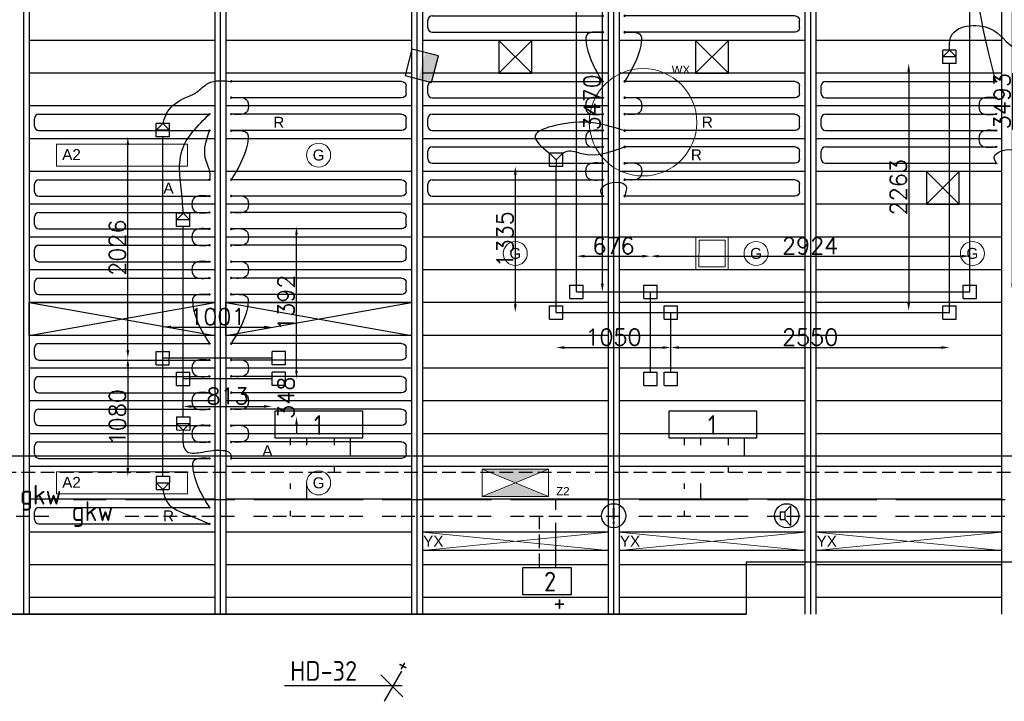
# Model space of a CAD drawing. Extents: x 7383 to 741080, y -570072 to -203000.
# Tile 17 of 45: x 362650 to 371661, y -266748 to -260509. Entities that reach past the tile are written whole.
import ezdxf

# ---------------------------------------------------------------- set-up
doc = ezdxf.new("R2010")
doc.units = 0
doc.header["$LTSCALE"] = 25
for name, pattern in [('2322105', [47, 40, -7]), ('2322106', [47, 5, -2, 5, -2, 5, -2, 5, -2, 5, -2, 5, -7]), ('2322107', [2000, 1000, 1000]), ('2322108', [7, 5, -2]), ('HIDDEN', [0.375, 0.25, -0.125]), ('KOUDWATERTAP', [1.1, 0.5, -0.25, 0.1, -0.25])]:
    doc.linetypes.add(name, pattern=pattern)
doc.layers.get('0').update_dxf_attribs({"linetype": 'CONTINUOUS'})
doc.layers.get('DEFPOINTS').update_dxf_attribs({"linetype": 'CONTINUOUS'})
for name, color, linetype in [('000Vermogens2', 7, 'CONTINUOUS'), ('52-KOUD', 3, 'KOUDWATERTAP'), ('54', 3, 'CONTINUOUS'), ('55', 3, 'CONTINUOUS'), ('60', 7, 'CONTINUOUS'), ('KP-bandraster', 5, 'CONTINUOUS'), ('KP-koppelingen', 6, 'CONTINUOUS'), ('KP-leidingen(aanvoer)', 5, 'CONTINUOUS'), ('KP-leidingen(retour)', 1, 'CONTINUOUS'), ('KP-Lucht aanvoer', 6, 'CONTINUOUS'), ('KP-lucht centreline', 2, 'CONTINUOUS'), ('KP-maatvoering', 7, 'CONTINUOUS'), ('KP-Melders', 3, 'CONTINUOUS'), ('KP-Oppervlak', 3, 'CONTINUOUS'), ('KP-panelen', 1, 'CONTINUOUS'), ('KP-registers', 4, 'CONTINUOUS'), ('KP-slangen', 7, 'CONTINUOUS'), ('KP-tekst', 7, 'CONTINUOUS'), ('SYM-W', 7, 'CONTINUOUS'), ('Thermostaat', 160, 'CONTINUOUS'), ('WL5501--', 130, 'CONTINUOUS'), ('WL5501-GKW', 4, 'CONTINUOUS'), ('WL5502--', 130, 'CONTINUOUS'), ('WL5502--_GKW-R', 4, 'HIDDEN'), ('WL561---_AANVOER', 10, 'CONTINUOUS'), ('WL561---_RETOUR', 10, 'CONTINUOUS')]:
    doc.layers.add(name, color=color, linetype=linetype)
doc.layers.add('KP-Lucht retour', color=3, linetype='CONTINUOUS', lineweight=18)
doc.layers.add('KP-Verlichting', color=2, linetype='CONTINUOUS', lineweight=18)
doc.styles.add('arial', font='ARIAL.TTF')
doc.styles.add('BURO-018', font='ISO96.shx', dxfattribs={"height": 90})
doc.styles.add('ISO', font='ISO.SHX')
doc.styles.add('VERWOL-1', font='ROMANS.SHX')
doc.dimstyles.new('MARTIN', dxfattribs={"dimscale": 0, "dimtxt": 50, "dimasz": 75, "dimexe": 4, "dimexo": 4, "dimgap": 20, "dimtad": 1, "dimdec": 0, "dimrnd": 0.01, "dimzin": 1, "dimdsep": 46, "dimtxsty": 'VERWOL-1', "dimcen": -25, "dimdle": 1, "dimclrd": 7, "dimclre": 2, "dimclrt": 7, "dimadec": 0, "dimazin": 0, "dimtfac": 1, "dimtdec": 0, "dimtix": 1, "dimtofl": 0, "dimtmove": 0, "dimatfit": 3, "dimldrblk": 'OBLIQUE', "dimfxl": 0, "dimtvp": 33.333333, "dimtolj": 1, "dimtzin": 1, "dimarcsym": 0})

# ---------------------------------------------------------------- blocks, each defined once
blk = doc.blocks.new('SW30485012')
at = {"color": 0, "linetype": 'Continuous'}
for p, q in [((-2.5, 2.5), (-2.5, -2.5)), ((2.5, 2.5), (-2.5, 2.5)), ((2.5, -2.5), (2.5, 2.5)), ((-2.5, -2.5), (2.5, -2.5))]:
    blk.add_line(p, q, dxfattribs=at)
blk.add_solid([(-2.5, 0), (2.5, 0), (-2.5, -2.5), (2.5, -2.5)], dxfattribs=at)
at = {"color": 0, "linetype": 'Continuous', "style": 'BURO-018', "flags": 1}
blk.add_attdef('W_ID', (0, 0), '', height=1.8, dxfattribs=at)
blk = doc.blocks.new('A$C7BF441B9')
at = {"layer": '54', "color": 7}
blk.add_line((35865.8, -7707.7), (34788, -7707.7), dxfattribs=at)
at = {"layer": '55', "color": 1, "linetype": 'Continuous'}
blk.add_line((35702.5, -7848.8), (35862.4, -7571.7), dxfattribs=at)
at = {"layer": 'SYM-W', "color": 7}
blk.add_line((35670.3, -7607.5), (35870.3, -7807.5), dxfattribs=at)
at = {"layer": 'SYM-W', "color": 2, "linetype": 'Continuous'}
for points in [[(35502.6, -5440.3), (34702.6, -5440.3), (34702.6, -5190.3), (35502.6, -5190.3)], [(39108.2, -5440.3), (38308.2, -5440.3), (38308.2, -5190.3), (39108.2, -5190.3)], [(37409.8, -6873.5), (36969.1, -6873.5), (36969.1, -6623.5), (37409.8, -6623.5)]]:
    blk.add_lwpolyline(points, close=True, dxfattribs=at)
at = {"layer": 'WL5501--', "linetype": '2322105'}
for p, q in [((34992.1, -5504.3), (34992.1, -5440.3)), ((38597.7, -5504.3), (38597.7, -5440.3)), ((34992.1, -6004.3), (34992.1, -5854.3)), ((38597.7, -6004.3), (38597.7, -5854.3)), ((48432.3, -6004.3), (32856.4, -6004.3)), ((37271.8, -6096), (37271.8, -6004.3)), ((37271.8, -6621.9), (37271.8, -6213.8))]:
    blk.add_line(p, q, dxfattribs=at)
at = {"layer": 'WL5502--', "linetype": '2322106'}
for p, q in [((34842.1, -5504.3), (34842.1, -5440.3)), ((38447.7, -5504.3), (38447.7, -5440.3)), ((34842.1, -5904.3), (34842.1, -5854.3)), ((38447.7, -5904.3), (38447.7, -5854.3)), ((34842.1, -6154.3), (34842.1, -6104.3)), ((38447.7, -6154.3), (38447.7, -6104.3)), ((29281, -6154.3), (32750.3, -6154.3)), ((33330.3, -6154.3), (48432.3, -6154.3)), ((37121.8, -6621.9), (37121.8, -6154.3))]:
    blk.add_line(p, q, dxfattribs=at)
at = {"layer": 'WL561---_AANVOER', "linetype": '2322107'}
for p, q in [((35392.1, -5604.3), (35392.1, -5440.3)), ((38997.7, -5604.3), (38997.7, -5440.3)), ((48431.7, -5604.3), (29116.5, -5604.3))]:
    blk.add_line(p, q, dxfattribs=at)
at = {"layer": 'WL561---_RETOUR', "linetype": '2322108'}
for p, q in [((35242.1, -5440.3), (35242.1, -5504.3)), ((38847.7, -5440.3), (38847.7, -5504.3)), ((48431.7, -5754.3), (29116.5, -5754.3)), ((35242.1, -5704.3), (35242.1, -5754.3)), ((38847.7, -5704.3), (38847.7, -5754.3))]:
    blk.add_line(p, q, dxfattribs=at)
at = {"layer": 'Thermostaat', "xscale": 50.00000000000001, "yscale": 50.00000000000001, "zscale": 50.00000000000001, "rotation": 75.52544540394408}
blk.add_blockref('SW30485012', (36044.1, -2032.2), dxfattribs=at)
at = {"layer": '52-KOUD', "color": 7, "style": 'ISO'}
blk.add_text('+', height=180, dxfattribs=at).set_placement((37249.3, -7030.3))
at = {"layer": '54', "color": 7, "style": 'ISO'}
blk.add_text('HD-32', height=180, dxfattribs=at).set_placement((34838.9, -7660.5))
at = {"layer": '55', "color": 7, "style": 'ISO'}
blk.add_text('+', height=150, rotation=241.37209, dxfattribs=at).set_placement((35841.8, -7457.3))
at = {"layer": '60', "color": 1, "linetype": 'Continuous', "style": 'ISO'}
for s, p in [('1', (35056.2, -5410)), ('1', (38661.9, -5410)), ('2', (37163.1, -6843.2))]:
    blk.add_text(s, height=180, dxfattribs=at).set_placement(p)
at = {"layer": 'WL5501-GKW', "color": 1, "style": 'ISO'}
blk.add_text('gkw', height=180, dxfattribs=at).set_placement((32366.4, -6048.2))
at = {"layer": 'WL5502--_GKW-R', "color": 1, "style": 'ISO'}
blk.add_text('gkw', height=180, dxfattribs=at).set_placement((32840.3, -6198.2))
blk = doc.blocks.new('Register A')
at = {"layer": 'KP-registers', "linetype": 'Continuous'}
for p, q in [((50, 115), (50, 185)), ((90, 225), (1644, 225)), ((90, 75), (1644, 75))]:
    blk.add_line(p, q, dxfattribs=at)
for centre in [(1650, 225), (1650, 75)]:
    blk.add_circle(centre, 6, dxfattribs=at)
for centre, start, end in [((90, 185), 90, 180), ((90, 115), 180, 270)]:
    blk.add_arc(centre, 40, start, end, dxfattribs=at)
blk = doc.blocks.new('*D1569')
at = {"layer": 'DEFPOINTS', "color": 0, "linetype": 'Continuous', "transparency": 16777216}
for p in [(364145.8, -263795.2), (364959.3, -263795.2), (364959.3, -264049)]:
    blk.add_point(p, dxfattribs=at)
at = {"layer": 'KP-maatvoering', "color": 7, "linetype": 'Continuous', "lineweight": -2, "transparency": 16777216}
blk.add_line((364220.8, -264049), (364884.3, -264049), dxfattribs=at)
at = {"layer": 'KP-maatvoering', "color": 7, "linetype": 'Continuous', "transparency": 16777216}
for points in [[(364220.8, -264036.5), (364220.8, -264061.5), (364145.8, -264049)], [(364884.3, -264036.5), (364884.3, -264061.5), (364959.3, -264049)]]:
    blk.add_solid(points, dxfattribs=at)
at = {"layer": 'KP-maatvoering', "color": 7, "linetype": 'Continuous', "transparency": 16777216, "insert": (364552.6, -263954), "char_height": 150, "attachment_point": 5, "style": 'VERWOL-1'}
blk.add_mtext('\\A1;813', dxfattribs=at)
blk = doc.blocks.new('_OBLIQUE')
at = {"color": 0, "linetype": 'ByBlock'}
blk.add_line((-0.5, -0.5), (0.5, 0.5), dxfattribs=at)
blk = doc.blocks.new('*D1570')
at = {"layer": 'DEFPOINTS', "color": 0, "linetype": 'Continuous', "transparency": 16777216}
for p in [(364959.3, -263322.2), (363958.6, -263608), (364959.3, -263608)]:
    blk.add_point(p, dxfattribs=at)
at = {"layer": 'KP-maatvoering', "color": 7, "linetype": 'Continuous', "lineweight": -2, "transparency": 16777216}
blk.add_line((364033.6, -263322.2), (364884.3, -263322.2), dxfattribs=at)
at = {"layer": 'KP-maatvoering', "color": 7, "linetype": 'Continuous', "transparency": 16777216}
for points in [[(364033.6, -263309.7), (364033.6, -263334.7), (363958.6, -263322.2)], [(364884.3, -263309.7), (364884.3, -263334.7), (364959.3, -263322.2)]]:
    blk.add_solid(points, dxfattribs=at)
at = {"layer": 'KP-maatvoering', "color": 7, "linetype": 'Continuous', "transparency": 16777216, "insert": (364459, -263227.2), "char_height": 150, "attachment_point": 5, "style": 'VERWOL-1'}
blk.add_mtext('\\A1;1001', dxfattribs=at)
blk = doc.blocks.new('*D1571')
at = {"layer": 'DEFPOINTS', "color": 0, "linetype": 'Continuous', "transparency": 16777216}
for p in [(363958.6, -263608), (363639.6, -264687.6), (363958.6, -264687.6)]:
    blk.add_point(p, dxfattribs=at)
at = {"layer": 'KP-maatvoering', "color": 7, "linetype": 'Continuous', "lineweight": -2, "transparency": 16777216}
blk.add_line((363639.6, -263683), (363639.6, -264612.6), dxfattribs=at)
at = {"layer": 'KP-maatvoering', "color": 7, "linetype": 'Continuous', "transparency": 16777216}
for points in [[(363627.1, -263683), (363652.1, -263683), (363639.6, -263608)], [(363627.1, -264612.6), (363652.1, -264612.6), (363639.6, -264687.6)]]:
    blk.add_solid(points, dxfattribs=at)
at = {"layer": 'KP-maatvoering', "color": 7, "linetype": 'Continuous', "transparency": 16777216, "insert": (363544.6, -264147.8), "char_height": 150, "attachment_point": 5, "rotation": 90, "style": 'VERWOL-1'}
blk.add_mtext('\\A1;1080', dxfattribs=at)
blk = doc.blocks.new('*D1572')
at = {"layer": 'DEFPOINTS', "color": 0, "linetype": 'Continuous', "transparency": 16777216}
for p in [(363639.6, -261581.7), (363958.6, -261581.7), (363897.8, -263608)]:
    blk.add_point(p, dxfattribs=at)
at = {"layer": 'KP-maatvoering', "color": 7, "linetype": 'Continuous', "lineweight": -2, "transparency": 16777216}
blk.add_line((363639.6, -263533), (363639.6, -261656.7), dxfattribs=at)
at = {"layer": 'KP-maatvoering', "color": 7, "linetype": 'Continuous', "transparency": 16777216}
for points in [[(363627.1, -261656.7), (363652.1, -261656.7), (363639.6, -261581.7)], [(363627.1, -263533), (363652.1, -263533), (363639.6, -263608)]]:
    blk.add_solid(points, dxfattribs=at)
at = {"layer": 'KP-maatvoering', "color": 7, "linetype": 'Continuous', "transparency": 16777216, "insert": (363544.6, -262594.9), "char_height": 150, "attachment_point": 5, "rotation": 90, "style": 'VERWOL-1'}
blk.add_mtext('\\A1;2026', dxfattribs=at)
blk = doc.blocks.new('*D1573')
at = {"layer": 'DEFPOINTS', "color": 0, "linetype": 'Continuous', "transparency": 16777216}
for p in [(364145.8, -262403.1), (365183.3, -262403.1), (364145.8, -263795.2)]:
    blk.add_point(p, dxfattribs=at)
at = {"layer": 'KP-maatvoering', "color": 7, "linetype": 'Continuous', "lineweight": -2, "transparency": 16777216}
blk.add_line((365183.3, -263720.2), (365183.3, -262478.1), dxfattribs=at)
at = {"layer": 'KP-maatvoering', "color": 7, "linetype": 'Continuous', "transparency": 16777216}
for points in [[(365170.8, -262478.1), (365195.8, -262478.1), (365183.3, -262403.1)], [(365170.8, -263720.2), (365195.8, -263720.2), (365183.3, -263795.2)]]:
    blk.add_solid(points, dxfattribs=at)
at = {"layer": 'KP-maatvoering', "color": 7, "linetype": 'Continuous', "transparency": 16777216, "insert": (365088.3, -263099.1), "char_height": 150, "attachment_point": 5, "rotation": 90, "style": 'VERWOL-1'}
blk.add_mtext('\\A1;1392', dxfattribs=at)
blk = doc.blocks.new('*D1574')
at = {"layer": 'DEFPOINTS', "color": 0, "linetype": 'Continuous', "transparency": 16777216}
for p in [(364145.8, -263795.2), (364145.8, -264142.8), (365183.3, -264142.8)]:
    blk.add_point(p, dxfattribs=at)
at = {"layer": 'KP-maatvoering', "color": 7, "linetype": 'Continuous', "lineweight": -2, "transparency": 16777216}
for p, q in [((365183.3, -263720.2), (365183.3, -263645.2)), ((365183.3, -264217.8), (365183.3, -264292.8))]:
    blk.add_line(p, q, dxfattribs=at)
at = {"layer": 'KP-maatvoering', "color": 7, "linetype": 'Continuous', "transparency": 16777216}
for points in [[(365170.8, -263720.2), (365195.8, -263720.2), (365183.3, -263795.2)], [(365170.8, -264217.8), (365195.8, -264217.8), (365183.3, -264142.8)]]:
    blk.add_solid(points, dxfattribs=at)
at = {"layer": 'KP-maatvoering', "color": 7, "linetype": 'Continuous', "transparency": 16777216, "insert": (365088.3, -263969), "char_height": 150, "attachment_point": 5, "rotation": 90, "style": 'VERWOL-1'}
blk.add_mtext('\\A1;348', dxfattribs=at)
blk = doc.blocks.new('*D1575')
at = {"layer": 'DEFPOINTS', "color": 0, "linetype": 'Continuous', "transparency": 16777216}
for p in [(367558.6, -261852.7), (367185.6, -263187.9), (367558.6, -263187.9)]:
    blk.add_point(p, dxfattribs=at)
at = {"layer": 'KP-maatvoering', "color": 7, "linetype": 'Continuous', "lineweight": -2, "transparency": 16777216}
blk.add_line((367185.6, -261927.7), (367185.6, -263112.9), dxfattribs=at)
at = {"layer": 'KP-maatvoering', "color": 7, "linetype": 'Continuous', "transparency": 16777216}
for points in [[(367173.1, -261927.7), (367198.1, -261927.7), (367185.6, -261852.7)], [(367173.1, -263112.9), (367198.1, -263112.9), (367185.6, -263187.9)]]:
    blk.add_solid(points, dxfattribs=at)
at = {"layer": 'KP-maatvoering', "color": 7, "linetype": 'Continuous', "transparency": 16777216, "insert": (367090.6, -262520.3), "char_height": 150, "attachment_point": 5, "rotation": 90, "style": 'VERWOL-1'}
blk.add_mtext('\\A1;1335', dxfattribs=at)
blk = doc.blocks.new('*D1576')
at = {"layer": 'DEFPOINTS', "color": 0, "linetype": 'Continuous', "transparency": 16777216}
for p in [(367745.8, -259530.3), (367982, -259530.3), (367806.7, -263000.7)]:
    blk.add_point(p, dxfattribs=at)
at = {"layer": 'KP-maatvoering', "color": 7, "linetype": 'Continuous', "lineweight": -2, "transparency": 16777216}
blk.add_line((367982, -262925.7), (367982, -259605.3), dxfattribs=at)
at = {"layer": 'KP-maatvoering', "color": 7, "linetype": 'Continuous', "transparency": 16777216}
for points in [[(367969.5, -259605.3), (367994.5, -259605.3), (367982, -259530.3)], [(367969.5, -262925.7), (367994.5, -262925.7), (367982, -263000.7)]]:
    blk.add_solid(points, dxfattribs=at)
at = {"layer": 'KP-maatvoering', "color": 7, "linetype": 'Continuous', "transparency": 16777216, "insert": (367887, -261265.5), "char_height": 150, "attachment_point": 5, "rotation": 90, "style": 'VERWOL-1'}
blk.add_mtext('\\A1;3470', dxfattribs=at)
blk = doc.blocks.new('*D1577')
at = {"layer": 'DEFPOINTS', "color": 0, "linetype": 'Continuous', "transparency": 16777216}
for p in [(368421.9, -262673.8), (367745.8, -262991.9), (368421.9, -263000.8)]:
    blk.add_point(p, dxfattribs=at)
at = {"layer": 'KP-maatvoering', "color": 7, "linetype": 'Continuous', "lineweight": -2, "transparency": 16777216}
blk.add_line((367820.8, -262673.8), (368346.9, -262673.8), dxfattribs=at)
at = {"layer": 'KP-maatvoering', "color": 7, "linetype": 'Continuous', "transparency": 16777216}
for points in [[(367820.8, -262661.3), (367820.8, -262686.3), (367745.8, -262673.8)], [(368346.9, -262661.3), (368346.9, -262686.3), (368421.9, -262673.8)]]:
    blk.add_solid(points, dxfattribs=at)
at = {"layer": 'KP-maatvoering', "color": 7, "linetype": 'Continuous', "transparency": 16777216, "insert": (368083.9, -262578.8), "char_height": 150, "attachment_point": 5, "style": 'VERWOL-1'}
blk.add_mtext('\\A1;676', dxfattribs=at)
blk = doc.blocks.new('*D1578')
at = {"layer": 'DEFPOINTS', "color": 0, "linetype": 'Continuous', "transparency": 16777216}
for p in [(371345.8, -262673.8), (368421.9, -263000.8), (371345.8, -263001.1)]:
    blk.add_point(p, dxfattribs=at)
at = {"layer": 'KP-maatvoering', "color": 7, "linetype": 'Continuous', "lineweight": -2, "transparency": 16777216}
blk.add_line((368496.9, -262673.8), (371270.8, -262673.8), dxfattribs=at)
at = {"layer": 'KP-maatvoering', "color": 7, "linetype": 'Continuous', "transparency": 16777216}
for points in [[(368496.9, -262661.3), (368496.9, -262686.3), (368421.9, -262673.8)], [(371270.8, -262661.3), (371270.8, -262686.3), (371345.8, -262673.8)]]:
    blk.add_solid(points, dxfattribs=at)
at = {"layer": 'KP-maatvoering', "color": 7, "linetype": 'Continuous', "transparency": 16777216, "insert": (369883.9, -262578.8), "char_height": 150, "attachment_point": 5, "style": 'VERWOL-1'}
blk.add_mtext('\\A1;2924', dxfattribs=at)
blk = doc.blocks.new('*D1579')
at = {"layer": 'DEFPOINTS', "color": 0, "linetype": 'Continuous', "transparency": 16777216}
for p in [(367558.6, -263187.9), (368609.1, -263188), (368609.1, -263509.6)]:
    blk.add_point(p, dxfattribs=at)
at = {"layer": 'KP-maatvoering', "color": 7, "linetype": 'Continuous', "lineweight": -2, "transparency": 16777216}
blk.add_line((367633.6, -263509.6), (368534.1, -263509.6), dxfattribs=at)
at = {"layer": 'KP-maatvoering', "color": 7, "linetype": 'Continuous', "transparency": 16777216}
for points in [[(367633.6, -263497.1), (367633.6, -263522.1), (367558.6, -263509.6)], [(368534.1, -263497.1), (368534.1, -263522.1), (368609.1, -263509.6)]]:
    blk.add_solid(points, dxfattribs=at)
at = {"layer": 'KP-maatvoering', "color": 7, "linetype": 'Continuous', "transparency": 16777216, "insert": (368083.9, -263414.6), "char_height": 150, "attachment_point": 5, "style": 'VERWOL-1'}
blk.add_mtext('\\A1;1050', dxfattribs=at)
blk = doc.blocks.new('*D1580')
at = {"layer": 'DEFPOINTS', "color": 0, "linetype": 'Continuous', "transparency": 16777216}
for p in [(368609.1, -263188), (371158.6, -263188.3), (371158.6, -263509.6)]:
    blk.add_point(p, dxfattribs=at)
at = {"layer": 'KP-maatvoering', "color": 7, "linetype": 'Continuous', "lineweight": -2, "transparency": 16777216}
blk.add_line((368684.1, -263509.6), (371083.6, -263509.6), dxfattribs=at)
at = {"layer": 'KP-maatvoering', "color": 7, "linetype": 'Continuous', "transparency": 16777216}
for points in [[(368684.1, -263497.1), (368684.1, -263522.1), (368609.1, -263509.6)], [(371083.6, -263497.1), (371083.6, -263522.1), (371158.6, -263509.6)]]:
    blk.add_solid(points, dxfattribs=at)
at = {"layer": 'KP-maatvoering', "color": 7, "linetype": 'Continuous', "transparency": 16777216, "insert": (369883.9, -263414.6), "char_height": 150, "attachment_point": 5, "style": 'VERWOL-1'}
blk.add_mtext('\\A1;2550', dxfattribs=at)
blk = doc.blocks.new('*D1581')
at = {"layer": 'DEFPOINTS', "color": 0, "linetype": 'Continuous', "transparency": 16777216}
for p in [(371158.6, -260910.5), (370785.6, -263173.8), (371158.6, -263173.8)]:
    blk.add_point(p, dxfattribs=at)
at = {"layer": 'KP-maatvoering', "color": 7, "linetype": 'Continuous', "lineweight": -2, "transparency": 16777216}
blk.add_line((370785.6, -260985.5), (370785.6, -263098.8), dxfattribs=at)
at = {"layer": 'KP-maatvoering', "color": 7, "linetype": 'Continuous', "transparency": 16777216}
for points in [[(370773.1, -260985.5), (370798.1, -260985.5), (370785.6, -260910.5)], [(370773.1, -263098.8), (370798.1, -263098.8), (370785.6, -263173.8)]]:
    blk.add_solid(points, dxfattribs=at)
at = {"layer": 'KP-maatvoering', "color": 7, "linetype": 'Continuous', "transparency": 16777216, "insert": (370690.6, -262042.1), "char_height": 150, "attachment_point": 5, "rotation": 90, "style": 'VERWOL-1'}
blk.add_mtext('\\A1;2263', dxfattribs=at)
blk = doc.blocks.new('*D1582')
at = {"layer": 'DEFPOINTS', "color": 0, "linetype": 'Continuous', "transparency": 16777216}
for p in [(371345.8, -259508.2), (371735.6, -259508.2), (371345.8, -263001.1)]:
    blk.add_point(p, dxfattribs=at)
at = {"layer": 'KP-maatvoering', "color": 7, "linetype": 'Continuous', "lineweight": -2, "transparency": 16777216}
blk.add_line((371735.6, -262926.1), (371735.6, -259583.2), dxfattribs=at)
at = {"layer": 'KP-maatvoering', "color": 7, "linetype": 'Continuous', "transparency": 16777216}
for points in [[(371723.1, -259583.2), (371748.1, -259583.2), (371735.6, -259508.2)], [(371723.1, -262926.1), (371748.1, -262926.1), (371735.6, -263001.1)]]:
    blk.add_solid(points, dxfattribs=at)
at = {"layer": 'KP-maatvoering', "color": 7, "linetype": 'Continuous', "transparency": 16777216, "insert": (371640.6, -261254.7), "char_height": 150, "attachment_point": 5, "rotation": 90, "style": 'VERWOL-1'}
blk.add_mtext('\\A1;3493', dxfattribs=at)

msp = doc.modelspace()

# ---------------------------------------------------------------- hatches: boundary and pattern name
at = {"layer": 'KP-Verlichting', "linetype": 'Continuous'}
h = msp.add_hatch(color=256, dxfattribs=at)
h.paths.add_polyline_path([(366880.9, -264623.1), (367185.6, -264748.8), (367490.3, -264623.1)])
h.paths.add_polyline_path([(367490.3, -264874.4), (367185.6, -264748.8), (366880.9, -264874.4)])

# ---------------------------------------------------------------- linework, layer by layer
at = {"layer": 'KP-bandraster', "linetype": 'Continuous'}
for p, q in [((362735.6, -258448.8), (362735.6, -265948.8)), ((364435.6, -258448.8), (364435.6, -265948.8)), ((364535.6, -258448.8), (364535.6, -265948.8)), ((368035.6, -258448.8), (368035.6, -265948.8)), ((368135.6, -258448.8), (368135.6, -265948.8)), ((369835.6, -258448.8), (369835.6, -265948.8)), ((369935.6, -258448.8), (369935.6, -265948.8)), ((371635.6, -258448.8), (371635.6, -265948.8)), ((366235.6, -259118.1), (366235.6, -265948.8)), ((366335.6, -259118.1), (366335.6, -265948.8))]:
    msp.add_line(p, q, dxfattribs=at)
at = {"layer": 'KP-koppelingen', "linetype": 'Continuous'}
for p, q in [((371097.8, -260910.4), (371098, -260788.8)), ((371097.9, -260849.6), (371158.8, -260788.9)), ((371219.5, -260849.7), (371097.9, -260849.6)), ((371219.6, -260788.9), (371098, -260788.8)), ((371158.8, -260788.9), (371219.5, -260849.7)), ((371219.5, -260910.6), (371219.6, -260788.9)), ((371219.5, -260910.6), (371097.8, -260910.4)), ((363897.8, -261581.7), (363898, -261460)), ((363897.9, -261520.9), (363958.8, -261460.1)), ((364019.6, -261460.2), (363898, -261460)), ((363958.8, -261460.1), (364019.5, -261521)), ((364019.5, -261581.8), (364019.6, -261460.2)), ((364019.5, -261521), (363897.9, -261520.9)), ((364019.5, -261581.8), (363897.8, -261581.7)), ((367497.8, -261852.7), (367497.8, -261731.1)), ((367619.5, -261731.1), (367497.8, -261731.1)), ((367497.8, -261731.1), (367558.7, -261791.9)), ((367558.7, -261791.9), (367619.5, -261731.1)), ((367619.5, -261852.8), (367619.5, -261731.1)), ((367558.7, -261791.9), (367558.6, -261852.7)), ((367619.5, -261852.8), (367497.8, -261852.7)), ((364085, -262403), (364085.2, -262281.4)), ((364085.1, -262342.2), (364146, -262281.4)), ((364206.8, -262281.5), (364085.2, -262281.4)), ((364146, -262281.4), (364206.7, -262342.3)), ((364206.7, -262403.1), (364206.8, -262281.5)), ((364206.7, -262342.3), (364085.1, -262342.2)), ((364206.7, -262403.1), (364085, -262403)), ((367685, -263061.5), (367685, -262939.9)), ((367685, -262939.9), (367806.7, -262939.9)), ((367806.6, -263061.6), (367806.7, -262939.9)), ((368361.1, -263061.6), (368361.1, -262940)), ((368361.1, -262940), (368482.7, -262940)), ((368482.7, -263061.6), (368482.7, -262940)), ((371285, -263061.9), (371285, -262940.3)), ((371285, -262940.3), (371406.7, -262940.3)), ((371406.6, -263061.9), (371406.7, -262940.3)), ((367685, -263061.5), (367806.6, -263061.6)), ((368361.1, -263061.6), (368482.7, -263061.6)), ((371285, -263061.9), (371406.6, -263061.9)), ((367497.8, -263248.7), (367497.8, -263127.1)), ((367497.8, -263127.1), (367619.5, -263127.1)), ((367619.4, -263248.7), (367619.5, -263127.1)), ((368548.3, -263248.8), (368548.3, -263127.2)), ((368548.3, -263127.2), (368669.9, -263127.2)), ((368669.9, -263248.8), (368669.9, -263127.2)), ((371097.8, -263249.1), (371097.8, -263127.5)), ((371097.8, -263127.5), (371219.5, -263127.5)), ((371219.4, -263249.1), (371219.5, -263127.5)), ((367497.8, -263248.7), (367619.4, -263248.7)), ((368548.3, -263248.8), (368669.9, -263248.8)), ((371097.8, -263249.1), (371219.4, -263249.1)), ((363897.8, -263668.8), (363897.8, -263547.2)), ((363897.8, -263547.2), (364019.5, -263547.2)), ((364019.4, -263668.8), (364019.5, -263547.2)), ((364959.3, -263668.8), (364959.3, -263547.2)), ((365081, -263547.2), (364959.3, -263547.2)), ((365081, -263668.8), (365081, -263547.2)), ((363897.8, -263668.8), (364019.4, -263668.8)), ((364085, -263856), (364085, -263734.4)), ((364085, -263734.4), (364206.7, -263734.4)), ((364206.6, -263856), (364206.7, -263734.4)), ((365081, -263668.8), (364959.3, -263668.8)), ((364959.3, -263856), (364959.3, -263734.4)), ((365081, -263734.4), (364959.3, -263734.4)), ((365081, -263856), (365081, -263734.4)), ((368361.1, -263856), (368361.1, -263734.4)), ((368361.1, -263734.4), (368482.7, -263734.4)), ((368482.7, -263856), (368482.7, -263734.4)), ((368548.3, -263856), (368548.3, -263734.4)), ((368548.3, -263734.4), (368669.9, -263734.4)), ((368669.9, -263856), (368669.9, -263734.4)), ((364085, -263856), (364206.6, -263856)), ((365081, -263856), (364959.3, -263856)), ((368361.1, -263856), (368482.7, -263856)), ((368548.3, -263856), (368669.9, -263856)), ((364085, -264142.8), (364206.7, -264142.9)), ((364085, -264142.8), (364085, -264264.4)), ((364206.7, -264142.9), (364206.6, -264264.5)), ((364085, -264203.6), (364206.6, -264203.7)), ((364145.8, -264264.5), (364085, -264203.6)), ((364085, -264264.4), (364206.6, -264264.5)), ((364206.6, -264203.7), (364145.8, -264264.5)), ((363897.8, -264687.6), (364019.5, -264687.6)), ((363897.8, -264687.6), (363897.8, -264809.2)), ((364019.5, -264687.6), (364019.4, -264809.2)), ((363897.8, -264748.4), (364019.4, -264748.4)), ((363958.6, -264809.2), (363897.8, -264748.4)), ((363897.8, -264809.2), (364019.4, -264809.2)), ((364019.4, -264748.4), (363958.6, -264809.2))]:
    msp.add_line(p, q, dxfattribs=at)
at = {"layer": 'KP-leidingen(aanvoer)', "linetype": 'Continuous'}
for p, q in [((367745.8, -263000.7), (367745.8, -259530.3)), ((371345.8, -263001.1), (371345.8, -259508.2)), ((364145.8, -264142.8), (364145.8, -262403.1)), ((367745.8, -263000.7), (371345.8, -263001.1)), ((368421.9, -263734.4), (368421.9, -263000.8)), ((364959.3, -263795.2), (364145.8, -263795.2))]:
    msp.add_line(p, q, dxfattribs=at)
at = {"layer": 'KP-leidingen(retour)', "linetype": 'Continuous'}
for p, q in [((371158.6, -263188.3), (371158.6, -260910.5)), ((363958.6, -264687.6), (363958.6, -261581.7)), ((367558.6, -263187.9), (367558.6, -261852.7)), ((367558.6, -263187.9), (371158.6, -263188.3)), ((368609.1, -263734.4), (368609.1, -263188)), ((364959.3, -263608), (363958.6, -263608))]:
    msp.add_line(p, q, dxfattribs=at)
at = {"layer": 'KP-Lucht aanvoer', "linetype": 'Continuous'}
for p, q in [((367035.7, -260698.8), (367035.6, -260998.8)), ((367035.6, -260998.8), (367335.4, -260698.8)), ((367335.4, -260698.8), (367035.7, -260698.8)), ((367035.7, -260698.8), (367335.6, -260998.8)), ((367335.6, -260998.8), (367335.4, -260698.8)), ((368835.7, -260698.8), (368835.6, -260998.8)), ((368835.6, -260998.8), (369135.4, -260698.8)), ((369135.4, -260698.8), (368835.7, -260698.8)), ((368835.7, -260698.8), (369135.6, -260998.8)), ((369135.6, -260998.8), (369135.4, -260698.8)), ((367035.6, -260998.8), (367335.6, -260998.8)), ((368835.6, -260998.8), (369135.6, -260998.8)), ((370948.8, -261898.8), (370948.6, -262198.8)), ((370948.6, -262198.8), (371248.5, -261898.8)), ((371248.5, -261898.8), (370948.8, -261898.8)), ((370948.8, -261898.8), (371248.6, -262198.8)), ((371248.6, -262198.8), (371248.5, -261898.8)), ((370948.6, -262198.8), (371248.6, -262198.8)), ((362735.6, -263398.8), (362735.6, -263098.8)), ((362735.6, -263098.8), (364435.6, -263098.8)), ((362735.6, -263398.8), (364435.6, -263098.8)), ((362735.6, -263098.8), (364435.6, -263398.8)), ((364435.6, -263098.8), (364435.6, -263398.8)), ((364535.6, -263098.8), (366235.6, -263098.8)), ((364535.6, -263398.8), (364535.6, -263098.8)), ((364535.6, -263098.8), (366235.6, -263398.8)), ((364535.6, -263398.8), (366235.6, -263098.8)), ((366235.6, -263098.8), (366235.6, -263398.8)), ((364435.6, -263398.8), (362735.6, -263398.8)), ((366235.6, -263398.8), (364535.6, -263398.8))]:
    msp.add_line(p, q, dxfattribs=at)
at = {"layer": 'KP-lucht centreline', "linetype": 'Continuous'}
for p, q in [((362685.6, -258448.8), (362685.6, -265948.8)), ((364485.6, -258448.8), (364485.6, -265948.8)), ((366285.6, -258448.8), (366285.6, -265948.8)), ((368085.6, -258448.8), (368085.6, -265948.8)), ((369885.6, -258448.8), (369885.6, -265948.8))]:
    msp.add_line(p, q, dxfattribs=at)
at = {"layer": 'KP-Lucht retour', "linetype": 'Continuous'}
for p, q in [((368837.9, -262498.8), (368837.6, -262798.8)), ((369133.7, -262498.8), (368837.9, -262498.8)), ((368866.7, -262528), (368866.4, -262769.6)), ((368866.7, -262528), (369104.9, -262528)), ((369105.2, -262769.6), (369104.9, -262528)), ((369134, -262798.8), (369133.7, -262498.8)), ((368837.6, -262798.8), (369065.6, -262798.8)), ((368866.4, -262769.6), (369105.2, -262769.6)), ((369065.6, -262798.8), (369134, -262798.8))]:
    msp.add_line(p, q, dxfattribs=at)
at = {"layer": 'KP-Melders', "linetype": 'Continuous'}
for p, q in [((369652.1, -265014.3), (369704.2, -264959)), ((369704.2, -264959), (369704.2, -265139.7)), ((369609.1, -265014.3), (369652.1, -265014.3)), ((369609.1, -265014.3), (369609.1, -265084.3)), ((369609.1, -265084.3), (369652.1, -265084.3)), ((369609.1, -265084.3), (369652.1, -265084.3)), ((369652.1, -265014.3), (369652.1, -265084.3)), ((369652.1, -265084.3), (369704.2, -265139.7))]:
    msp.add_line(p, q, dxfattribs=at)
for centre in [(368085.6, -265048.8), (369669, -265048.8)]:
    msp.add_circle(centre, 110, dxfattribs=at)
at = {"layer": 'KP-Oppervlak', "linetype": 'Continuous'}
for p, q in [((373798.6, -265473.8), (369298.6, -265473.8)), ((369298.6, -265473.8), (369298.6, -265948.8)), ((348335.6, -265948.8), (369298.6, -265948.8)), ((369298.6, -265948.8), (348335.6, -265948.8))]:
    msp.add_line(p, q, dxfattribs=at)
at = {"layer": 'KP-panelen', "linetype": 'Continuous'}
for p, q in [((364435.6, -260698.8), (362735.6, -260698.8)), ((366235.6, -260698.8), (364535.6, -260698.8)), ((368035.6, -260698.8), (366335.6, -260698.8)), ((369835.6, -260698.8), (368135.6, -260698.8)), ((371635.6, -260698.8), (369935.6, -260698.8)), ((364435.6, -260998.8), (362735.6, -260998.8)), ((366235.6, -260998.8), (364535.6, -260998.8)), ((368035.6, -260998.8), (366335.6, -260998.8)), ((369835.6, -260998.8), (368135.6, -260998.8)), ((371635.6, -260998.8), (369935.6, -260998.8)), ((364435.6, -261298.8), (362735.6, -261298.8)), ((366235.6, -261298.8), (364535.6, -261298.8)), ((368035.6, -261298.8), (366335.6, -261298.8)), ((369835.6, -261298.8), (368135.6, -261298.8)), ((371635.6, -261298.8), (369935.6, -261298.8)), ((364435.6, -261598.8), (362735.6, -261598.8)), ((366235.6, -261598.8), (364535.6, -261598.8)), ((368035.6, -261598.8), (366335.6, -261598.8)), ((369835.6, -261598.8), (368135.6, -261598.8)), ((371635.6, -261598.8), (369935.6, -261598.8)), ((364435.6, -261898.8), (362735.6, -261898.8)), ((366235.6, -261898.8), (364535.6, -261898.8)), ((368035.6, -261898.8), (366335.6, -261898.8)), ((369835.6, -261898.8), (368135.6, -261898.8)), ((371635.6, -261898.8), (369935.6, -261898.8)), ((364435.6, -262198.8), (362735.6, -262198.8)), ((366235.6, -262198.8), (364535.6, -262198.8)), ((368035.6, -262198.8), (366335.6, -262198.8)), ((369835.6, -262198.8), (368135.6, -262198.8)), ((371635.6, -262198.8), (369935.6, -262198.8)), ((364435.6, -262498.8), (362735.6, -262498.8)), ((366235.6, -262498.8), (364535.6, -262498.8)), ((368035.6, -262498.8), (366335.6, -262498.8)), ((369835.6, -262498.8), (368135.6, -262498.8)), ((371635.6, -262498.8), (369935.6, -262498.8)), ((364435.6, -262798.8), (362735.6, -262798.8)), ((366235.6, -262798.8), (364535.6, -262798.8)), ((368035.6, -262798.8), (366335.6, -262798.8)), ((369835.6, -262798.8), (368135.6, -262798.8)), ((371635.6, -262798.8), (369935.6, -262798.8)), ((364435.6, -263098.8), (362735.6, -263098.8)), ((366235.6, -263098.8), (364535.6, -263098.8)), ((368035.6, -263098.8), (366335.6, -263098.8)), ((369835.6, -263098.8), (368135.6, -263098.8)), ((371635.6, -263098.8), (369935.6, -263098.8)), ((364435.6, -263398.8), (362735.6, -263398.8)), ((366235.6, -263398.8), (364535.6, -263398.8)), ((368035.6, -263398.8), (366335.6, -263398.8)), ((369835.6, -263398.8), (368135.6, -263398.8)), ((371635.6, -263398.8), (369935.6, -263398.8)), ((364435.6, -263698.8), (362735.6, -263698.8)), ((366235.6, -263698.8), (364535.6, -263698.8)), ((368035.6, -263698.8), (366335.6, -263698.8)), ((369835.6, -263698.8), (368135.6, -263698.8)), ((371635.6, -263698.8), (369935.6, -263698.8)), ((364435.6, -263998.8), (362735.6, -263998.8)), ((366235.6, -263998.8), (364535.6, -263998.8)), ((368035.6, -263998.8), (366335.6, -263998.8)), ((369835.6, -263998.8), (368135.6, -263998.8)), ((371635.6, -263998.8), (369935.6, -263998.8)), ((364435.6, -264298.8), (362735.6, -264298.8)), ((366235.6, -264298.8), (364535.6, -264298.8)), ((368035.6, -264298.8), (366335.6, -264298.8)), ((369835.6, -264298.8), (368135.6, -264298.8)), ((371635.6, -264298.8), (369935.6, -264298.8)), ((364435.6, -264598.8), (362735.6, -264598.8)), ((366235.6, -264598.8), (364535.6, -264598.8)), ((368035.6, -264598.8), (366335.6, -264598.8)), ((369835.6, -264598.8), (368135.6, -264598.8)), ((371635.6, -264598.8), (369935.6, -264598.8)), ((364435.6, -264898.8), (362735.6, -264898.8)), ((366235.6, -264898.8), (364535.6, -264898.8)), ((368035.6, -264898.8), (366335.6, -264898.8)), ((369835.6, -264898.8), (368135.6, -264898.8)), ((371635.6, -264898.8), (369935.6, -264898.8)), ((364435.6, -265198.8), (362735.6, -265198.8)), ((366235.6, -265198.8), (364535.6, -265198.8)), ((368035.6, -265198.8), (366335.6, -265198.8)), ((368035.6, -265198.8), (366335.6, -265198.8)), ((368035.6, -265198.8), (366335.6, -265198.8)), ((369835.6, -265198.8), (368135.6, -265198.8)), ((369835.6, -265198.8), (368135.6, -265198.8)), ((371635.6, -265198.8), (369935.6, -265198.8)), ((371635.6, -265198.8), (369935.6, -265198.8)), ((368035.6, -265368.8), (366335.6, -265368.8)), ((369835.6, -265368.8), (368135.6, -265368.8)), ((371635.6, -265368.8), (369935.6, -265368.8)), ((364435.6, -265498.8), (362735.6, -265498.8)), ((366235.6, -265498.8), (364535.6, -265498.8)), ((368035.6, -265498.8), (366335.6, -265498.8)), ((369835.6, -265498.8), (368135.6, -265498.8)), ((371635.6, -265498.8), (369935.6, -265498.8)), ((364435.6, -265798.8), (362735.6, -265798.8)), ((366235.6, -265798.8), (364535.6, -265798.8)), ((368035.6, -265798.8), (366335.6, -265798.8)), ((369835.6, -265798.8), (368135.6, -265798.8)), ((371635.6, -265798.8), (369935.6, -265798.8))]:
    msp.add_line(p, q, dxfattribs=at)
at = {"layer": 'KP-slangen', "linetype": 'Continuous'}
for points in [[(371579.6, -260323.8), (371437.9, -260352.7), (371437.9, -260445.4), (371579.6, -261073.8)], [(371158.8, -260788.9), (371174.6, -260658.6), (371564.7, -260607.7), (371785.6, -260773.8), (371788, -260774.2)], [(367979.6, -260623.8), (367837.9, -260652.7), (367837.9, -260745.4), (367979.6, -261073.8)], [(368191.6, -260623.8), (368333.3, -260652.7), (368333.3, -260745.4), (368185.6, -261073.8)], [(363960.9, -261462.2), (363979.9, -261396.7), (364118.7, -261246.1), (364269.2, -261172.5), (364372.7, -261092.5), (364591.6, -261073.8)], [(364591.6, -261223.8), (364733.3, -261252.7), (364733.3, -261345.4), (364591.6, -261373.8)], [(367979.6, -261223.8), (367837.9, -261252.7), (367837.9, -261345.4), (367979.6, -261373.8)], [(368191.6, -261223.8), (368333.3, -261252.7), (368333.3, -261345.4), (368191.6, -261373.8)], [(371579.6, -261223.8), (371437.9, -261252.7), (371437.9, -261345.4), (371579.6, -261373.8)], [(364146, -262281.4), (364139.3, -262166.3), (364133.9, -261710.6), (364385.6, -261373.8)], [(368185.6, -261523.8), (367969.5, -261466.5), (367551.6, -261477.7), (367367.6, -261570.3), (367497.8, -261731.1)], [(364385.6, -261523.8), (364345.6, -261771.8), (364385.6, -261973.8), (364383.9, -261978.3)], [(364591.6, -261523.8), (364733.3, -261552.7), (364733.3, -261645.4), (364585.6, -261973.8)], [(367979.6, -261523.8), (367837.9, -261552.7), (367837.9, -261645.4), (367979.6, -261673.8)], [(371579.6, -261523.8), (371437.9, -261552.7), (371437.9, -261645.4), (371579.6, -261673.8)], [(367619.5, -261731.1), (367660.4, -261712.9), (367794.3, -261734.2), (368185.6, -261673.8)], [(371585.6, -261823.8), (371568.7, -261765), (371795.8, -261726.4), (371785.6, -261823.8)], [(367979.6, -261823.8), (367837.9, -261852.7), (367837.9, -261945.4), (367979.6, -261973.8)], [(368191.6, -261823.8), (368333.3, -261852.7), (368333.3, -261945.4), (368191.6, -261973.8)], [(367985.6, -262123.8), (367968.7, -262065), (368195.8, -262026.4), (368185.6, -262123.8)], [(364379.6, -262123.8), (364237.9, -262152.7), (364237.9, -262245.4), (364379.6, -262273.8)], [(364591.6, -262123.8), (364733.3, -262152.7), (364733.3, -262245.4), (364591.6, -262273.8)], [(364379.6, -262423.8), (364237.9, -262452.7), (364237.9, -262545.4), (364379.6, -262573.8)], [(364591.6, -262423.8), (364733.3, -262452.7), (364733.3, -262545.4), (364591.6, -262573.8)], [(364379.6, -262723.8), (364237.9, -262752.7), (364237.9, -262845.4), (364379.6, -262873.8)], [(364591.6, -262723.8), (364733.3, -262752.7), (364733.3, -262845.4), (364591.6, -262873.8)], [(364379.6, -263023.8), (364237.9, -263052.7), (364237.9, -263145.4), (364385.6, -263473.8)], [(364591.6, -263023.8), (364733.3, -263052.7), (364733.3, -263145.4), (364585.6, -263473.8)], [(364379.6, -263623.8), (364237.9, -263652.7), (364237.9, -263745.4), (364379.6, -263773.8)], [(364591.6, -263623.8), (364733.3, -263652.7), (364733.3, -263745.4), (364591.6, -263773.8)], [(364379.6, -263923.8), (364237.9, -263952.7), (364237.9, -264045.4), (364379.6, -264073.8)], [(364591.6, -263923.8), (364733.3, -263952.7), (364733.3, -264045.4), (364591.6, -264073.8)], [(364145.8, -264264.5), (364184.8, -264465.8), (364323.7, -264465.8), (364511.3, -264450.8), (364571.4, -264473.3), (364585.9, -264524.1)], [(364379.6, -264223.8), (364237.9, -264252.7), (364237.9, -264345.4), (364379.6, -264373.8)], [(364591.6, -264223.8), (364733.3, -264252.7), (364733.3, -264345.4), (364591.6, -264373.8)], [(364379.6, -264523.8), (364237.9, -264552.7), (364237.9, -264645.4), (364385.6, -264973.8)], [(364379.6, -264523.8), (364237.9, -264552.7), (364237.9, -264645.4), (364385.6, -264973.8)], [(363958.6, -264809.2), (364002, -264928.7), (364199.5, -265045.2), (364385.6, -265123.8)]]:
    msp.add_spline(points, degree=3, dxfattribs=at)
at = {"layer": 'KP-Verlichting', "linetype": 'Continuous'}
for p, q in [((362985.6, -261648.8), (364185.6, -261648.8)), ((362985.6, -261648.8), (362985.6, -261848.8)), ((364185.6, -261648.8), (364185.6, -261848.8)), ((362985.6, -261848.8), (364185.6, -261848.8)), ((366880.9, -264623.1), (367490.3, -264623.1)), ((366880.9, -264874.4), (366880.9, -264623.1)), ((366880.9, -264874.4), (367490.3, -264623.1)), ((366880.9, -264623.1), (367490.3, -264874.4)), ((367490.3, -264623.1), (367490.3, -264874.4)), ((362985.6, -264648.8), (364185.6, -264648.8)), ((362985.6, -264648.8), (362985.6, -264848.8)), ((364185.6, -264648.8), (364185.6, -264848.8)), ((362985.6, -264848.8), (364185.6, -264848.8)), ((367490.3, -264874.4), (366880.9, -264874.4)), ((366335.6, -265368.8), (368035.6, -265198.8)), ((368035.6, -265368.8), (366335.6, -265198.8)), ((368135.6, -265368.8), (369835.6, -265198.8)), ((369835.6, -265368.8), (368135.6, -265198.8)), ((369935.6, -265368.8), (371635.6, -265198.8)), ((369935.6, -265198.8), (371635.6, -265368.8))]:
    msp.add_line(p, q, dxfattribs=at)
for centre, radius in [((368354.3, -261447.8), 491.8), ((365385.6, -261748.8), 110), ((367185.6, -262648.8), 110), ((367185.6, -262648.8), 110), ((369388.9, -262648.8), 110), ((371368.2, -262648.8), 110), ((365385.6, -264748.8), 110)]:
    msp.add_circle(centre, radius, dxfattribs=at)

# ---------------------------------------------------------------- block references
at = {"layer": '000Vermogens2', "linetype": 'Continuous'}
msp.add_blockref('A$C7BF441B9', (330285.6, -258898.8), dxfattribs=at)
at = {"layer": 'KP-registers', "linetype": 'Continuous'}
for p in [(366335.6, -260698.8), (366335.6, -261298.8), (369935.6, -261298.8), (362735.6, -261598.8), (366335.6, -261598.8), (369935.6, -261598.8), (366335.6, -261898.8), (369935.6, -261898.8), (362735.6, -262198.8), (366335.6, -262198.8), (362735.6, -262498.8), (362735.6, -262798.8), (362735.6, -263098.8), (362735.6, -263698.8), (362735.6, -263998.8), (362735.6, -264298.8), (362735.6, -264598.8), (362735.6, -265198.8)]:
    msp.add_blockref('Register A', p, dxfattribs=at)
at = {"layer": 'KP-registers', "linetype": 'Continuous', "xscale": -1}
for p in [(369835.6, -260698.8), (366235.6, -261298.8), (369835.6, -261298.8), (366235.6, -261598.8), (369835.6, -261598.8), (369835.6, -261898.8), (366235.6, -262198.8), (369835.6, -262198.8), (366235.6, -262498.8), (366235.6, -262798.8), (366235.6, -263098.8), (366235.6, -263698.8), (366235.6, -263998.8), (366235.6, -264298.8), (366235.6, -264598.8)]:
    msp.add_blockref('Register A', p, dxfattribs=at)

# ---------------------------------------------------------------- texts
at = {"layer": 'KP-Melders', "linetype": 'Continuous', "insert": (368085.6, -265048.8), "char_height": 150, "attachment_point": 5, "style": 'arial'}
msp.add_mtext('\\A1;!', dxfattribs=at)
at = {"layer": 'KP-tekst', "linetype": 'Continuous', "char_height": 100, "attachment_point": 5, "style": 'arial'}
for s, insert in [('\\A1;R', (365021, -261447.8)), ('\\A1;R', (368942.6, -261446.2)), ('\\A1;R', (368842.6, -261746.2)), ('\\A1;A', (364012.1, -262050.8)), ('\\A1;A', (364917.2, -264454.3)), ('\\A1;R', (364012.1, -265050.8))]:
    msp.add_mtext(s, dxfattribs=dict(at, insert=insert))
at = {"layer": 'KP-Verlichting', "linetype": 'Continuous', "attachment_point": 5, "style": 'arial'}
for s, insert, char_height in [('\\A1;WX', (368700.9, -260966.5), 75), ('\\A1;A2', (363124.2, -261743.7), 100), ('\\A1;G', (365385.6, -261748.8), 100), ('\\A1;G', (367185.6, -262648.8), 100), ('\\A1;G', (367185.6, -262648.8), 100), ('\\A1;G', (369388.9, -262648.8), 100), ('\\A1;G', (371368.2, -262648.8), 100), ('\\A1;A2', (363124.2, -264743.7), 100), ('\\A1;G', (365385.6, -264748.8), 100), ('\\A1;Z2', (367621.2, -264824.1), 75), ('\\A1;YX', (366435.2, -265282.4), 100), ('\\A1;YX', (368235.2, -265282.4), 100), ('\\A1;YX', (370035.2, -265282.4), 100)]:
    msp.add_mtext(s, dxfattribs=dict(at, insert=insert, char_height=char_height))

# ---------------------------------------------------------------- dimensions: what is measured, and where the dimension line sits
at = {"layer": 'KP-maatvoering', "linetype": 'Continuous'}
for base, p1, p2, picture, middle in [((367982, -259530.3), (367806.7, -263000.7), (367745.8, -259530.3), '*D1576', (367887, -261265.5)), ((371735.6, -259508.2), (371345.8, -263001.1), (371345.8, -259508.2), '*D1582', (371640.6, -261254.7)), ((370785.6, -263173.8), (371158.6, -260910.5), (371158.6, -263173.8), '*D1581', (370690.6, -262042.1)), ((363639.6, -261581.7), (363897.8, -263608), (363958.6, -261581.7), '*D1572', (363544.6, -262594.9)), ((367185.6, -263187.9), (367558.6, -261852.7), (367558.6, -263187.9), '*D1575', (367090.6, -262520.3)), ((365183.3, -262403.1), (364145.8, -263795.2), (364145.8, -262403.1), '*D1573', (365088.3, -263099.1)), ((363639.6, -264687.6), (363958.6, -263608), (363958.6, -264687.6), '*D1571', (363544.6, -264147.8)), ((365183.3, -264142.8), (364145.8, -263795.2), (364145.8, -264142.8), '*D1574', (365088.3, -263969))]:
    dim = msp.add_linear_dim(base=base, p1=p1, p2=p2, angle=90, dimstyle='MARTIN', override={"dimscale": 1, "dimtxt": 150, "dimse1": 1, "dimse2": 1}, dxfattribs=at)
    dim.commit()
    dim.dimension.update_dxf_attribs({"geometry": picture, "text_midpoint": middle})
for base, p1, p2, picture, middle in [((368421.9, -262673.8), (367745.8, -262991.9), (368421.9, -263000.8), '*D1577', (368083.9, -262578.8)), ((371345.8, -262673.8), (368421.9, -263000.8), (371345.8, -263001.1), '*D1578', (369883.9, -262578.8)), ((364959.3, -263322.2), (363958.6, -263608), (364959.3, -263608), '*D1570', (364459, -263227.2)), ((368609.0929, -263509.5623), (367558.6393, -263187.9029), (368609.0929, -263188.0111), '*D1579', (368083.8661, -263414.5623)), ((371158.6393, -263509.5623), (368609.0929, -263188.0111), (371158.6393, -263188.2738), '*D1580', (369883.8661, -263414.5623)), ((364959.32, -264048.966), (364145.8392, -263795.1912), (364959.32, -263795.1912), '*D1569', (364552.5796, -263953.966))]:
    dim = msp.add_linear_dim(base=base, p1=p1, p2=p2, dimstyle='MARTIN', override={"dimscale": 1, "dimtxt": 150, "dimse1": 1, "dimse2": 1}, dxfattribs=at)
    dim.commit()
    dim.dimension.update_dxf_attribs({"geometry": picture, "text_midpoint": middle})

doc.saveas('drawing.dxf')
